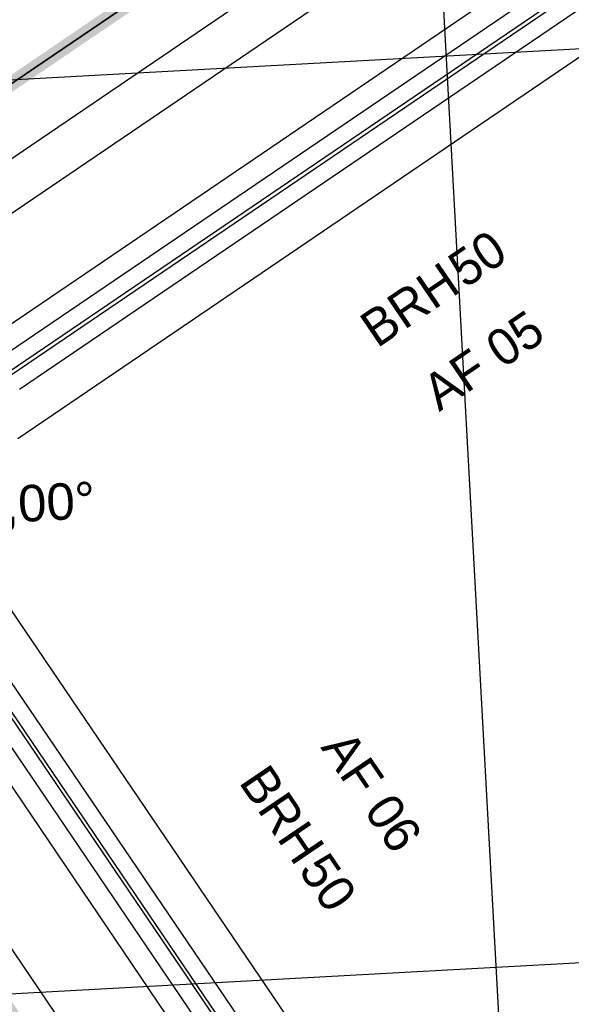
# Model space of a CAD drawing. Extents: x 199 to 1388, y 138 to 979.
# Tile 140 of 155: x 1030 to 1060, y 490 to 544. Entities that reach past the tile are written whole.
import ezdxf
from ezdxf.lldxf.tags import DXFTag

# ---------------------------------------------------------------- set-up
doc = ezdxf.new("R2010")
doc.units = 0
doc.layers.get('0').update_dxf_attribs({"lineweight": 25})
for name, color, linetype, lineweight, true_color in [('01AFU Allgemein Bemaßung-A07ET47HDI', 7, 'Continuous', 25, 0x848484), ('20 Außenwände-A07ET47EDI', 7, 'Continuous', 25, 0x848484), ('20 Dach Stb-Decke-A07ET47IDI', 7, 'Continuous', 25, 0x848484), ('20 Fundament-A07ET47RDI', 7, 'Continuous', 25, 0x848484), ('UPO_Loop2', 140, 'Continuous', 30, 0x00bfff), ('Uponor_TeilFlaecheGrenze', 6, 'Continuous', 25, 0xff00ff), ('Uponor_ZonenGrenze', 1, 'Continuous', 25, 0xff0000)]:
    doc.layers.add(name, color=color, linetype=linetype, lineweight=lineweight, true_color=true_color)
doc.layers.add('02 Raster Gebäude-A07ET47NDI', color=7, linetype='Continuous', lineweight=25)
doc.layers.add('X_Geometrie', color=7, linetype='Continuous', lineweight=25)
doc.styles.get("Standard").update_dxf_attribs({"font": 'arial.ttf'})
tags = doc.linetypes.add('Raster-A07ET47ODI', pattern=[0.2, 0.1, -0.05, 0, -0.05]).pattern_tags.tags
tags[10:11] = [DXFTag(74, 4), DXFTag(75, 0), DXFTag(340, '0'), DXFTag(46, 1.0), DXFTag(50, 0.0), DXFTag(44, 0.0), DXFTag(45, 0.0)]
tags[8:9] = [DXFTag(74, 4), DXFTag(75, 0), DXFTag(340, '0'), DXFTag(46, 1.0), DXFTag(50, 0.0), DXFTag(44, 0.0), DXFTag(45, 0.0)]
tags[6:7] = [DXFTag(74, 4), DXFTag(75, 0), DXFTag(340, '0'), DXFTag(46, 1.0), DXFTag(50, 0.0), DXFTag(44, 0.0), DXFTag(45, 0.0)]
tags[4:5] = [DXFTag(74, 4), DXFTag(75, 0), DXFTag(340, '0'), DXFTag(46, 1.0), DXFTag(50, 0.0), DXFTag(44, 0.0), DXFTag(45, 0.0)]
tags = doc.linetypes.add('Öffnungslinie Tür Fenster-A07ET47JDI', pattern=[0.115, 0.075, -0.04]).pattern_tags.tags
tags[6:7] = [DXFTag(74, 4), DXFTag(75, 0), DXFTag(340, '0'), DXFTag(46, 1.0), DXFTag(50, 0.0), DXFTag(44, 0.0), DXFTag(45, 0.0)]
tags[4:5] = [DXFTag(74, 4), DXFTag(75, 0), DXFTag(340, '0'), DXFTag(46, 1.0), DXFTag(50, 0.0), DXFTag(44, 0.0), DXFTag(45, 0.0)]

# ---------------------------------------------------------------- blocks, each defined once
blk = doc.blocks.new('Referenz-A07ET47ZDI', base_point=(226.995, 158.1))
at = {"layer": '02 Raster Gebäude-A07ET47NDI', "linetype": 'Raster-A07ET47ODI', "ltscale": 56.250004}
for p, q in [((1029.615, 968.986), (1066.67, 292.065)), ((1020.84, 540.581), (1085.231, 544.106)), ((1016.65, 490.275), (1081.04, 493.799))]:
    blk.add_line(p, q, dxfattribs=at)
at = {"layer": '20 Außenwände-A07ET47EDI'}
for p, q in [((1060.887, 555.255), (1023.658, 529.977)), ((1063.047, 549.227), (1028.465, 525.747)), ((1063.552, 548.483), (1028.97, 525.002)), ((1029.083, 524.837), (1063.664, 548.317)), ((1029.588, 524.092), (1064.17, 547.573)), ((1066.729, 546.651), (1029.5, 521.373)), ((1028.014, 513.605), (1053.292, 476.375)), ((1050.573, 476.463), (1027.092, 511.045)), ((1026.182, 510.427), (1049.663, 475.845)), ((1049.828, 475.958), (1026.348, 510.54)), ((1025.438, 509.922), (1048.918, 475.34)), ((1019.409, 507.763), (1044.687, 470.533))]:
    blk.add_line(p, q, dxfattribs=at)
at = {"layer": '20 Dach Stb-Decke-A07ET47IDI'}
for p, q in [((1077.549, 560.524), (1017.366, 519.662)), ((1017.366, 519.662), (1055.877, 462.944))]:
    blk.add_line(p, q, dxfattribs=at)
at = {"layer": '20 Fundament-A07ET47RDI', "linetype": 'Öffnungslinie Tür Fenster-A07ET47JDI', "ltscale": 56.250004}
blk.add_line((1066.32, 561.966), (1010.123, 523.763), dxfattribs=at)
at = {"layer": '01AFU Allgemein Bemaßung-A07ET47HDI', "linetype": 'ByBlock', "ltscale": 40.625, "insert": (1025.583, 518.587), "char_height": 2, "attachment_point": 1, "rotation": 3.1332}
blk.add_mtext('{\\fArial;90,00°}', dxfattribs=at)
at = {"layer": '20 Außenwände-A07ET47EDI', "linetype": 'Continuous', "ltscale": 56.250004, "char_height": 2, "attachment_point": 1}
for s, insert, rotation in [('{\\fCentury Gothic;50}', (1052.889, 531.231), 34.1758), ('{\\fCentury Gothic;BRH}', (1048.071, 527.96), 34.1758), ('{\\fCentury Gothic;05}', (1054.945, 526.84), 34.1758), ('{\\fCentury Gothic;AF}', (1051.471, 524.481), 34.1758), ('{\\fCentury Gothic;AF}', (1047.723, 505.583), 304.1758), ('{\\fCentury Gothic;BRH}', (1043.231, 503.677), 304.1758), ('{\\fCentury Gothic;06}', (1050.082, 502.109), 304.1758), ('{\\fCentury Gothic;50}', (1046.502, 498.86), 304.1758)]:
    blk.add_mtext(s, dxfattribs=dict(at, insert=insert, rotation=rotation))
blk = doc.blocks.new('Polylinie-A07ET481DI', base_point=(775.521, 527.647))
at = {"color": 0, "linetype": 'ByBlock', "lineweight": -2, "ltscale": 0.25}
blk.add_line((1009.738, 527.647), (1064.14, 564.585), dxfattribs=at)
blk = doc.blocks.new('Polylinie-A07ET485DI', base_point=(775.064, 527.2))
at = {"color": 0, "linetype": 'ByBlock', "lineweight": -2, "ltscale": 0.25}
for points in [[(1011.108, 528.093), (1009.684, 528.093), (1064.526, 564.364)], [(1009.684, 528.093), (1064.526, 564.364), (1063.101, 564.364)]]:
    blk.add_solid(points, dxfattribs=at)
blk = doc.blocks.new('Polylinie-A07ET489DI', base_point=(775.521, 527.647))
at = {"color": 0, "linetype": 'ByBlock', "lineweight": -2, "ltscale": 0.25}
blk.add_line((1064.14, 564.585), (1009.738, 527.647), dxfattribs=at)
blk = doc.blocks.new('Polylinie-A07ET4CTDI', base_point=(763.459, 342.858))
at = {"color": 0, "linetype": 'ByBlock', "lineweight": -2, "ltscale": 0.25}
for points in [[(1052.415, 454.879), (1018.52, 506.225), (1017.553, 506.225)], [(1053.382, 454.879), (1052.415, 454.879), (1018.52, 506.225)]]:
    blk.add_solid(points, dxfattribs=at)

msp = doc.modelspace()

# ---------------------------------------------------------------- block references
at = {"layer": 'UPO_Loop2', "color": 219, "lineweight": 80, "ltscale": 4000.00006, "true_color": 0x642165}
msp.add_blockref('Referenz-A07ET47ZDI', (226.995, 158.1), dxfattribs=at)
at = {"layer": 'Uponor_TeilFlaecheGrenze', "ltscale": 0.25}
msp.add_blockref('Polylinie-A07ET481DI', (775.521, 527.647), dxfattribs=at)
at = {"layer": 'Uponor_ZonenGrenze', "ltscale": 0.25}
for name, p in [('Polylinie-A07ET485DI', (775.064, 527.2)), ('Polylinie-A07ET4CTDI', (763.459, 342.858))]:
    msp.add_blockref(name, p, dxfattribs=at)
at = {"layer": 'X_Geometrie', "ltscale": 0.25}
msp.add_blockref('Polylinie-A07ET489DI', (775.521, 527.647), dxfattribs=at)

doc.saveas('drawing.dxf')
